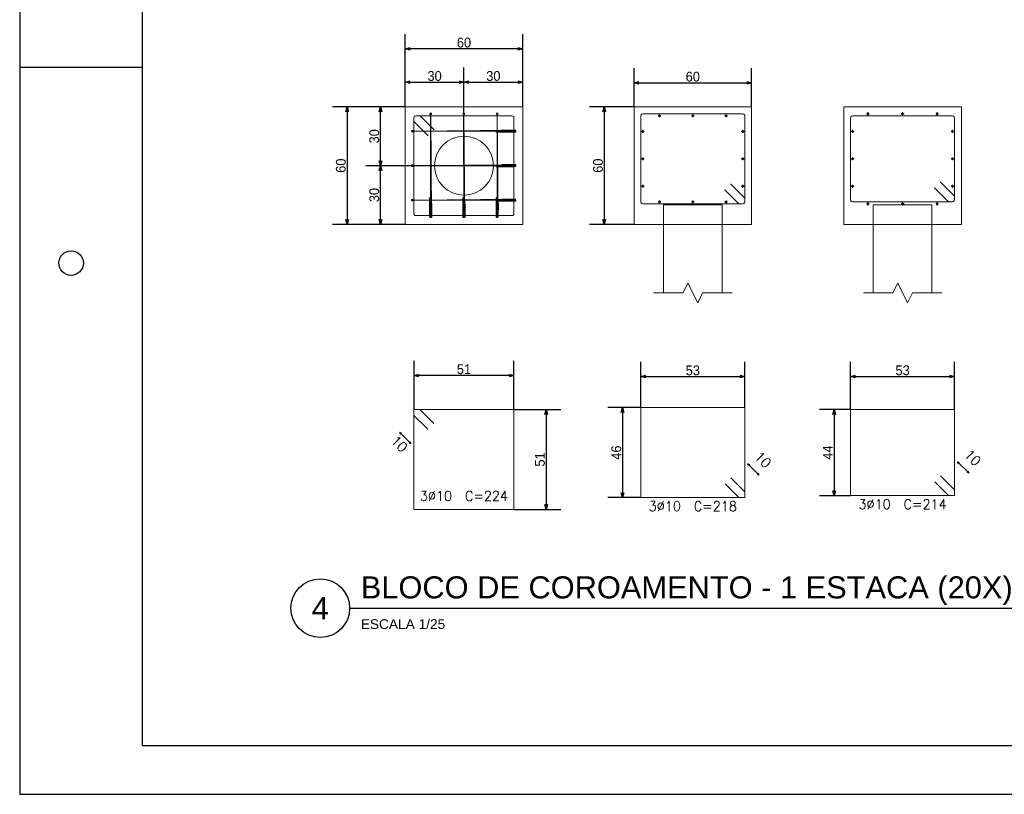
# Model space of a CAD drawing. Header units: millimetres. Extents: x -80 to 444, y 0 to 170.
# Tile 17 of 133: x 0 to 20, y 65 to 81. Entities that reach past the tile are written whole.
import ezdxf
from ezdxf.enums import TextEntityAlignment as Align

# ---------------------------------------------------------------- set-up
doc = ezdxf.new("R2010")
doc.units = ezdxf.units.MM
doc.layers.add('FUN_DES_ARMADURAS', color=4, linetype='Continuous', lineweight=0)
doc.layers.add('FUN_GEOMETRIA', color=2, linetype='Continuous', lineweight=0)
doc.layers.add('FUN_TXT_ARMADURAS', color=3, linetype='Continuous')
doc.styles.add('CYPETXT', font='romans', dxfattribs={"height": 0.2})
doc.styles.add('GULIM', font='txt')
doc.styles.get("Standard").update_dxf_attribs({"font": 'arial.ttf'})
doc.dimstyles.new('GULIM-25', dxfattribs={"dimtxt": 0.2, "dimasz": 0.1, "dimexe": 0.3, "dimexo": 0, "dimgap": 0.025, "dimtad": 1, "dimdec": 1, "dimlfac": 25, "dimzin": 12, "dimdsep": 46, "dimtxsty": 'GULIM', "dimblk": 'OPEN30', "dimcen": 0, "dimclrd": 152, "dimclre": 152, "dimclrt": 152, "dimaunit": 1, "dimadec": 0, "dimazin": 0, "dimtfac": 1.875, "dimtdec": 1, "dimtmove": 2, "dimatfit": 3, "dimldrblk": 'OPEN30', "dimfxl": 0, "dimtolj": 1, "dimtzin": 12, "dimlwd": -1, "dimarcsym": 0})

# ---------------------------------------------------------------- blocks, each defined once
blk = doc.blocks.new('_Open30')
at = {"color": 0, "linetype": 'ByBlock', "lineweight": -2}
for p, q in [((-1, 0.27), (0, 0)), ((0, 0), (-1, -0.27)), ((0, 0), (-1, 0))]:
    blk.add_line(p, q, dxfattribs=at)
blk = doc.blocks.new('*D97')
at = {"color": 152, "lineweight": -2, "transparency": 16777216}
for p, q in [((12.54, 79.04), (11.633, 79.04)), ((12.54, 76.64), (11.633, 76.64))]:
    blk.add_line(p, q, dxfattribs=at)
at = {"color": 152, "transparency": 16777216}
blk.add_line((11.933, 78.94), (11.933, 76.74), dxfattribs=at)
at = {"layer": 'Defpoints', "color": 0, "transparency": 16777216}
for p in [(12.54, 79.04), (11.933, 76.64), (12.54, 76.64)]:
    blk.add_point(p, dxfattribs=at)
at = {"color": 152, "transparency": 16777216, "xscale": 0.1, "yscale": 0.1, "zscale": 0.1}
for p, rotation in [((11.933, 79.04), 90), ((11.933, 76.64), 270)]:
    blk.add_blockref('_Open30', p, dxfattribs=dict(at, rotation=rotation))
at = {"color": 152, "transparency": 16777216, "insert": (11.805, 77.84), "char_height": 0.2, "attachment_point": 5, "rotation": 90, "style": 'GULIM'}
blk.add_mtext('\\A1;60', dxfattribs=at)
blk = doc.blocks.new('*D98')
at = {"color": 152, "lineweight": -2, "transparency": 16777216}
for p, q in [((12.54, 79.04), (12.54, 79.831)), ((14.94, 79.04), (14.94, 79.831))]:
    blk.add_line(p, q, dxfattribs=at)
at = {"color": 152, "transparency": 16777216}
blk.add_line((12.64, 79.531), (14.84, 79.531), dxfattribs=at)
at = {"layer": 'Defpoints', "color": 0, "transparency": 16777216}
for p in [(14.94, 79.531), (12.54, 79.04), (14.94, 79.04)]:
    blk.add_point(p, dxfattribs=at)
at = {"color": 152, "transparency": 16777216, "xscale": 0.1, "yscale": 0.1, "zscale": 0.1, "rotation": 180}
blk.add_blockref('_Open30', (12.54, 79.531), dxfattribs=at)
at = {"color": 152, "transparency": 16777216, "xscale": 0.1, "yscale": 0.1, "zscale": 0.1}
blk.add_blockref('_Open30', (14.94, 79.531), dxfattribs=at)
at = {"color": 152, "transparency": 16777216, "insert": (13.74, 79.658), "char_height": 0.2, "attachment_point": 5, "style": 'GULIM'}
blk.add_mtext('\\A1;60', dxfattribs=at)
blk = doc.blocks.new('*D99')
at = {"color": 152, "lineweight": -2, "transparency": 16777216}
for p, q in [((12.68, 72.9), (12.68, 73.831)), ((14.8, 72.9), (14.8, 73.831))]:
    blk.add_line(p, q, dxfattribs=at)
at = {"color": 152, "transparency": 16777216}
blk.add_line((12.78, 73.531), (14.7, 73.531), dxfattribs=at)
at = {"layer": 'Defpoints', "color": 0, "transparency": 16777216}
for p in [(14.8, 73.531), (12.68, 72.9), (14.8, 72.9)]:
    blk.add_point(p, dxfattribs=at)
at = {"color": 152, "transparency": 16777216, "xscale": 0.1, "yscale": 0.1, "zscale": 0.1, "rotation": 180}
blk.add_blockref('_Open30', (12.68, 73.531), dxfattribs=at)
at = {"color": 152, "transparency": 16777216, "xscale": 0.1, "yscale": 0.1, "zscale": 0.1}
blk.add_blockref('_Open30', (14.8, 73.531), dxfattribs=at)
at = {"color": 152, "transparency": 16777216, "insert": (13.74, 73.658), "char_height": 0.2, "attachment_point": 5, "style": 'GULIM'}
blk.add_mtext('\\A1;53', dxfattribs=at)
blk = doc.blocks.new('*D100')
at = {"color": 152, "lineweight": -2, "transparency": 16777216}
for p, q in [((12.68, 72.9), (12.006, 72.9)), ((12.68, 71.06), (12.006, 71.06))]:
    blk.add_line(p, q, dxfattribs=at)
at = {"color": 152, "transparency": 16777216}
blk.add_line((12.306, 72.8), (12.306, 71.16), dxfattribs=at)
at = {"layer": 'Defpoints', "color": 0, "transparency": 16777216}
for p in [(12.68, 72.9), (12.306, 71.06), (12.68, 71.06)]:
    blk.add_point(p, dxfattribs=at)
at = {"color": 152, "transparency": 16777216, "xscale": 0.1, "yscale": 0.1, "zscale": 0.1}
for p, rotation in [((12.306, 72.9), 90), ((12.306, 71.06), 270)]:
    blk.add_blockref('_Open30', p, dxfattribs=dict(at, rotation=rotation))
at = {"color": 152, "transparency": 16777216, "insert": (12.179, 71.98), "char_height": 0.2, "attachment_point": 5, "rotation": 90, "style": 'GULIM'}
blk.add_mtext('\\A1;46', dxfattribs=at)
blk = doc.blocks.new('*D101')
at = {"color": 152, "lineweight": -2, "transparency": 16777216}
for p, q in [((16.962, 72.86), (16.323, 72.86)), ((16.962, 71.1), (16.323, 71.1))]:
    blk.add_line(p, q, dxfattribs=at)
at = {"color": 152, "transparency": 16777216}
blk.add_line((16.623, 72.76), (16.623, 71.2), dxfattribs=at)
at = {"layer": 'Defpoints', "color": 0, "transparency": 16777216}
for p in [(16.962, 72.86), (16.623, 71.1), (16.962, 71.1)]:
    blk.add_point(p, dxfattribs=at)
at = {"color": 152, "transparency": 16777216, "xscale": 0.1, "yscale": 0.1, "zscale": 0.1}
for p, rotation in [((16.623, 72.86), 90), ((16.623, 71.1), 270)]:
    blk.add_blockref('_Open30', p, dxfattribs=dict(at, rotation=rotation))
at = {"color": 152, "transparency": 16777216, "insert": (16.495, 71.98), "char_height": 0.2, "attachment_point": 5, "rotation": 90, "style": 'GULIM'}
blk.add_mtext('\\A1;44', dxfattribs=at)
blk = doc.blocks.new('*D102')
at = {"color": 152, "lineweight": -2, "transparency": 16777216}
for p, q in [((16.962, 72.86), (16.962, 73.831)), ((19.082, 72.86), (19.082, 73.831))]:
    blk.add_line(p, q, dxfattribs=at)
at = {"color": 152, "transparency": 16777216}
blk.add_line((17.062, 73.531), (18.982, 73.531), dxfattribs=at)
at = {"layer": 'Defpoints', "color": 0, "transparency": 16777216}
for p in [(19.082, 73.531), (16.962, 72.86), (19.082, 72.86)]:
    blk.add_point(p, dxfattribs=at)
at = {"color": 152, "transparency": 16777216, "xscale": 0.1, "yscale": 0.1, "zscale": 0.1, "rotation": 180}
blk.add_blockref('_Open30', (16.962, 73.531), dxfattribs=at)
at = {"color": 152, "transparency": 16777216, "xscale": 0.1, "yscale": 0.1, "zscale": 0.1}
blk.add_blockref('_Open30', (19.082, 73.531), dxfattribs=at)
at = {"color": 152, "transparency": 16777216, "insert": (18.022, 73.658), "char_height": 0.2, "attachment_point": 5, "style": 'GULIM'}
blk.add_mtext('\\A1;53', dxfattribs=at)
blk = doc.blocks.new('*D103')
at = {"color": 152, "lineweight": -2, "transparency": 16777216}
for p, q in [((8.049, 72.86), (8.049, 73.854)), ((10.089, 72.86), (10.089, 73.854))]:
    blk.add_line(p, q, dxfattribs=at)
at = {"color": 152, "transparency": 16777216}
blk.add_line((9.989, 73.554), (8.149, 73.554), dxfattribs=at)
at = {"layer": 'Defpoints', "color": 0, "transparency": 16777216}
for p in [(8.049, 73.554), (8.049, 72.86), (10.089, 72.86)]:
    blk.add_point(p, dxfattribs=at)
at = {"color": 152, "transparency": 16777216, "xscale": 0.1, "yscale": 0.1, "zscale": 0.1, "rotation": 180}
blk.add_blockref('_Open30', (8.049, 73.554), dxfattribs=at)
at = {"color": 152, "transparency": 16777216, "xscale": 0.1, "yscale": 0.1, "zscale": 0.1}
blk.add_blockref('_Open30', (10.089, 73.554), dxfattribs=at)
at = {"color": 152, "transparency": 16777216, "insert": (9.069, 73.682), "char_height": 0.2, "attachment_point": 5, "style": 'GULIM'}
blk.add_mtext('\\A1;51', dxfattribs=at)
blk = doc.blocks.new('*D104')
at = {"color": 152, "lineweight": -2, "transparency": 16777216}
for p, q in [((10.089, 72.86), (11.047, 72.86)), ((10.089, 70.82), (11.047, 70.82))]:
    blk.add_line(p, q, dxfattribs=at)
at = {"color": 152, "transparency": 16777216}
blk.add_line((10.747, 72.76), (10.747, 70.92), dxfattribs=at)
at = {"layer": 'Defpoints', "color": 0, "transparency": 16777216}
for p in [(10.089, 72.86), (10.089, 70.82), (10.747, 70.82)]:
    blk.add_point(p, dxfattribs=at)
at = {"color": 152, "transparency": 16777216, "xscale": 0.1, "yscale": 0.1, "zscale": 0.1}
for p, rotation in [((10.747, 72.86), 90), ((10.747, 70.82), 270)]:
    blk.add_blockref('_Open30', p, dxfattribs=dict(at, rotation=rotation))
at = {"color": 152, "transparency": 16777216, "insert": (10.62, 71.84), "char_height": 0.2, "attachment_point": 5, "rotation": 90, "style": 'GULIM'}
blk.add_mtext('\\A1;51', dxfattribs=at)
blk = doc.blocks.new('*D105')
at = {"color": 152, "lineweight": -2, "transparency": 16777216}
for p, q in [((7.869, 79.04), (7.869, 79.843)), ((9.069, 77.84), (9.069, 79.843))]:
    blk.add_line(p, q, dxfattribs=at)
at = {"color": 152, "transparency": 16777216}
blk.add_line((7.969, 79.543), (8.969, 79.543), dxfattribs=at)
at = {"layer": 'Defpoints', "color": 0, "transparency": 16777216}
for p in [(9.069, 79.543), (7.869, 79.04), (9.069, 77.84)]:
    blk.add_point(p, dxfattribs=at)
at = {"color": 152, "transparency": 16777216, "xscale": 0.1, "yscale": 0.1, "zscale": 0.1, "rotation": 180}
blk.add_blockref('_Open30', (7.869, 79.543), dxfattribs=at)
at = {"color": 152, "transparency": 16777216, "xscale": 0.1, "yscale": 0.1, "zscale": 0.1}
blk.add_blockref('_Open30', (9.069, 79.543), dxfattribs=at)
at = {"color": 152, "transparency": 16777216, "insert": (8.469, 79.671), "char_height": 0.2, "attachment_point": 5, "style": 'GULIM'}
blk.add_mtext('\\A1;30', dxfattribs=at)
blk = doc.blocks.new('*D106')
at = {"color": 152, "lineweight": -2, "transparency": 16777216}
for p, q in [((9.069, 77.84), (9.069, 79.843)), ((10.269, 79.04), (10.269, 79.843))]:
    blk.add_line(p, q, dxfattribs=at)
at = {"color": 152, "transparency": 16777216}
blk.add_line((9.169, 79.543), (10.169, 79.543), dxfattribs=at)
at = {"layer": 'Defpoints', "color": 0, "transparency": 16777216}
for p in [(10.269, 79.543), (10.269, 79.04), (9.069, 77.84)]:
    blk.add_point(p, dxfattribs=at)
at = {"color": 152, "transparency": 16777216, "xscale": 0.1, "yscale": 0.1, "zscale": 0.1, "rotation": 180}
blk.add_blockref('_Open30', (9.069, 79.543), dxfattribs=at)
at = {"color": 152, "transparency": 16777216, "xscale": 0.1, "yscale": 0.1, "zscale": 0.1}
blk.add_blockref('_Open30', (10.269, 79.543), dxfattribs=at)
at = {"color": 152, "transparency": 16777216, "insert": (9.669, 79.671), "char_height": 0.2, "attachment_point": 5, "style": 'GULIM'}
blk.add_mtext('\\A1;30', dxfattribs=at)
blk = doc.blocks.new('*D107')
at = {"color": 152, "lineweight": -2, "transparency": 16777216}
for p, q in [((7.869, 79.04), (7.869, 80.526)), ((10.269, 79.04), (10.269, 80.526))]:
    blk.add_line(p, q, dxfattribs=at)
at = {"color": 152, "transparency": 16777216}
blk.add_line((10.169, 80.226), (7.969, 80.226), dxfattribs=at)
at = {"layer": 'Defpoints', "color": 0, "transparency": 16777216}
for p in [(7.869, 80.226), (7.869, 79.04), (10.269, 79.04)]:
    blk.add_point(p, dxfattribs=at)
at = {"color": 152, "transparency": 16777216, "xscale": 0.1, "yscale": 0.1, "zscale": 0.1, "rotation": 180}
blk.add_blockref('_Open30', (7.869, 80.226), dxfattribs=at)
at = {"color": 152, "transparency": 16777216, "xscale": 0.1, "yscale": 0.1, "zscale": 0.1}
blk.add_blockref('_Open30', (10.269, 80.226), dxfattribs=at)
at = {"color": 152, "transparency": 16777216, "insert": (9.069, 80.353), "char_height": 0.2, "attachment_point": 5, "style": 'GULIM'}
blk.add_mtext('\\A1;60', dxfattribs=at)
blk = doc.blocks.new('*D94')
at = {"color": 152, "lineweight": -2, "transparency": 16777216}
for p, q in [((9.069, 77.84), (7.065, 77.84)), ((7.869, 76.64), (7.065, 76.64))]:
    blk.add_line(p, q, dxfattribs=at)
at = {"color": 152, "transparency": 16777216}
blk.add_line((7.365, 76.74), (7.365, 77.74), dxfattribs=at)
at = {"layer": 'Defpoints', "color": 0, "transparency": 16777216}
for p in [(7.365, 77.84), (9.069, 77.84), (7.869, 76.64)]:
    blk.add_point(p, dxfattribs=at)
at = {"color": 152, "transparency": 16777216, "xscale": 0.1, "yscale": 0.1, "zscale": 0.1}
for p, rotation in [((7.365, 77.84), 90), ((7.365, 76.64), 270)]:
    blk.add_blockref('_Open30', p, dxfattribs=dict(at, rotation=rotation))
at = {"color": 152, "transparency": 16777216, "insert": (7.238, 77.24), "char_height": 0.2, "attachment_point": 5, "rotation": 90, "style": 'GULIM'}
blk.add_mtext('\\A1;30', dxfattribs=at)
blk = doc.blocks.new('*D95')
at = {"color": 152, "lineweight": -2, "transparency": 16777216}
for p, q in [((7.869, 79.04), (7.065, 79.04)), ((9.069, 77.84), (7.065, 77.84))]:
    blk.add_line(p, q, dxfattribs=at)
at = {"color": 152, "transparency": 16777216}
blk.add_line((7.365, 77.94), (7.365, 78.94), dxfattribs=at)
at = {"layer": 'Defpoints', "color": 0, "transparency": 16777216}
for p in [(7.365, 79.04), (7.869, 79.04), (9.069, 77.84)]:
    blk.add_point(p, dxfattribs=at)
at = {"color": 152, "transparency": 16777216, "xscale": 0.1, "yscale": 0.1, "zscale": 0.1}
for p, rotation in [((7.365, 79.04), 90), ((7.365, 77.84), 270)]:
    blk.add_blockref('_Open30', p, dxfattribs=dict(at, rotation=rotation))
at = {"color": 152, "transparency": 16777216, "insert": (7.238, 78.44), "char_height": 0.2, "attachment_point": 5, "rotation": 90, "style": 'GULIM'}
blk.add_mtext('\\A1;30', dxfattribs=at)
blk = doc.blocks.new('*D96')
at = {"color": 152, "lineweight": -2, "transparency": 16777216}
for p, q in [((7.869, 79.04), (6.383, 79.04)), ((7.869, 76.64), (6.383, 76.64))]:
    blk.add_line(p, q, dxfattribs=at)
at = {"color": 152, "transparency": 16777216}
blk.add_line((6.683, 78.94), (6.683, 76.74), dxfattribs=at)
at = {"layer": 'Defpoints', "color": 0, "transparency": 16777216}
for p in [(7.869, 79.04), (6.683, 76.64), (7.869, 76.64)]:
    blk.add_point(p, dxfattribs=at)
at = {"color": 152, "transparency": 16777216, "xscale": 0.1, "yscale": 0.1, "zscale": 0.1}
for p, rotation in [((6.683, 79.04), 90), ((6.683, 76.64), 270)]:
    blk.add_blockref('_Open30', p, dxfattribs=dict(at, rotation=rotation))
at = {"color": 152, "transparency": 16777216, "insert": (6.556, 77.84), "char_height": 0.2, "attachment_point": 5, "rotation": 90, "style": 'GULIM'}
blk.add_mtext('\\A1;60', dxfattribs=at)

msp = doc.modelspace()

# ---------------------------------------------------------------- hatches: boundary and pattern name
at = {"layer": 'FUN_DES_ARMADURAS'}
h = msp.add_hatch(color=256, dxfattribs=at)
edge = h.paths.add_edge_path()
edge.add_arc((8.3315, 78.4573), 0.0032, 0, 360)
h = msp.add_hatch(color=256, dxfattribs=at)
edge = h.paths.add_edge_path()
edge.add_arc((8.4515, 78.5773), 0.0032, 0, 360)
h = msp.add_hatch(color=256, dxfattribs=at)
edge = h.paths.add_edge_path()
edge.add_arc((9.7258, 78.526), 0.0032, 0, 360)
h = msp.add_hatch(color=256, dxfattribs=at)
edge = h.paths.add_edge_path()
edge.add_arc((9.8458, 78.5685), 0.0032, 0, 360)
h = msp.add_hatch(color=256, dxfattribs=at)
edge = h.paths.add_edge_path()
edge.add_arc((9.7258, 77.8194), 0.0032, 0, 360)
h = msp.add_hatch(color=256, dxfattribs=at)
edge = h.paths.add_edge_path()
edge.add_arc((9.8458, 77.8618), 0.0032, 0, 360)
h = msp.add_hatch(color=256, dxfattribs=at)
edge = h.paths.add_edge_path()
edge.add_arc((14.5172, 77.4629), 0.0032, 0, 360)
h = msp.add_hatch(color=256, dxfattribs=at)
edge = h.paths.add_edge_path()
edge.add_arc((18.6789, 77.3829), 0.0032, 0, 360)
h = msp.add_hatch(color=256, dxfattribs=at)
edge = h.paths.add_edge_path()
edge.add_arc((18.7989, 77.5029), 0.0032, 0, 360)
h = msp.add_hatch(color=256, dxfattribs=at)
edge = h.paths.add_edge_path()
edge.add_arc((8.3681, 77.1829), 0.0032, 0, 360)
h = msp.add_hatch(color=256, dxfattribs=at)
edge = h.paths.add_edge_path()
edge.add_arc((9.0481, 77.1829), 0.0032, 0, 360)
h = msp.add_hatch(color=256, dxfattribs=at)
edge = h.paths.add_edge_path()
edge.add_arc((9.7281, 77.1829), 0.0032, 0, 360)
h = msp.add_hatch(color=256, dxfattribs=at)
edge = h.paths.add_edge_path()
edge.add_arc((14.3972, 77.3429), 0.0032, 0, 360)
h = msp.add_hatch(color=256, dxfattribs=at)
edge = h.paths.add_edge_path()
edge.add_arc((8.4106, 77.063), 0.0032, 0, 360)
h = msp.add_hatch(color=256, dxfattribs=at)
edge = h.paths.add_edge_path()
edge.add_arc((9.0906, 77.063), 0.0032, 0, 360)
h = msp.add_hatch(color=256, dxfattribs=at)
edge = h.paths.add_edge_path()
edge.add_arc((9.7258, 77.1127), 0.0032, 0, 360)
h = msp.add_hatch(color=256, dxfattribs=at)
edge = h.paths.add_edge_path()
edge.add_arc((9.7706, 77.063), 0.0032, 0, 360)
h = msp.add_hatch(color=256, dxfattribs=at)
edge = h.paths.add_edge_path()
edge.add_arc((9.8458, 77.1552), 0.0032, 0, 360)

# ---------------------------------------------------------------- linework, layer by layer
at = {"color": 1}
msp.add_line((0, 79.85), (2.5, 79.85), dxfattribs=at)
at = {"color": 2}
msp.add_line((6.7353, 68.8021), (20.2643, 68.8021), dxfattribs=at)
msp.add_lwpolyline([(0, 124.4), (0, 65), (84.1, 65), (84.1, 124.4)], close=True, dxfattribs=at)
at = {"color": 6}
msp.add_lwpolyline([(2.5, 123.4), (2.5, 66), (83.1, 66), (83.1, 123.4)], close=True, dxfattribs=at)
at = {"color": 1}
msp.add_circle((1.05, 75.85), 0.25, dxfattribs=at)
at = {"color": 2}
msp.add_circle((6.1353, 68.8021), 0.6, dxfattribs=at)
at = {"layer": 'FUN_DES_ARMADURAS'}
for p, q in [((13.03, 78.8601), (13.09, 78.8601)), ((13.06, 78.8301), (13.06, 78.8901)), ((13.71, 78.8601), (13.77, 78.8601)), ((13.74, 78.8301), (13.74, 78.8901)), ((14.39, 78.8601), (14.45, 78.8601)), ((14.42, 78.8301), (14.42, 78.8901)), ((17.2851, 78.9001), (17.3451, 78.9001)), ((17.3151, 78.8701), (17.3151, 78.9301)), ((17.9917, 78.9001), (18.0517, 78.9001)), ((18.0217, 78.8701), (18.0217, 78.9301)), ((18.6984, 78.9001), (18.7584, 78.9001)), ((18.7284, 78.8701), (18.7284, 78.9301)), ((12.69, 78.5401), (12.75, 78.5401)), ((12.72, 78.5101), (12.72, 78.5701)), ((14.73, 78.5401), (14.79, 78.5401)), ((14.76, 78.5101), (14.76, 78.5701)), ((16.9717, 78.5401), (17.0317, 78.5401)), ((17.0017, 78.5101), (17.0017, 78.5701)), ((19.0117, 78.5401), (19.0717, 78.5401)), ((19.0417, 78.5101), (19.0417, 78.5701)), ((12.72, 77.9501), (12.72, 78.0101)), ((14.76, 77.9501), (14.76, 78.0101)), ((17.0017, 77.9501), (17.0017, 78.0101)), ((19.0417, 77.9501), (19.0417, 78.0101)), ((12.69, 77.9801), (12.75, 77.9801)), ((14.73, 77.9801), (14.79, 77.9801)), ((16.9717, 77.9801), (17.0317, 77.9801)), ((19.0117, 77.9801), (19.0717, 77.9801)), ((12.69, 77.4201), (12.75, 77.4201)), ((12.72, 77.3901), (12.72, 77.4501)), ((14.73, 77.4201), (14.79, 77.4201)), ((14.76, 77.3901), (14.76, 77.4501)), ((16.9717, 77.4201), (17.0317, 77.4201)), ((17.0017, 77.3901), (17.0017, 77.4501)), ((19.0117, 77.4201), (19.0717, 77.4201)), ((19.0417, 77.3901), (19.0417, 77.4501)), ((13.03, 77.1001), (13.09, 77.1001)), ((13.06, 77.0701), (13.06, 77.1301)), ((13.71, 77.1001), (13.77, 77.1001)), ((13.74, 77.0701), (13.74, 77.1301)), ((14.39, 77.1001), (14.45, 77.1001)), ((14.42, 77.0701), (14.42, 77.1301)), ((17.2851, 77.0601), (17.3451, 77.0601)), ((17.3151, 77.0301), (17.3151, 77.0901)), ((17.9917, 77.0601), (18.0517, 77.0601)), ((18.0217, 77.0301), (18.0217, 77.0901)), ((18.6984, 77.0601), (18.7584, 77.0601)), ((18.7284, 77.0301), (18.7284, 77.0901))]:
    msp.add_line(p, q, dxfattribs=at)
for points in [[(8.3315, 78.4573), (8.0604, 78.7284), (8.0517, 78.7414), (8.0486, 78.7567), (8.0486, 78.8201), (8.054, 78.8401), (8.0686, 78.8547), (8.0886, 78.8601), (10.0486, 78.8601), (10.0686, 78.8547), (10.0833, 78.8401), (10.0886, 78.8201), (10.0886, 76.8601), (10.0833, 76.8401), (10.0686, 76.8255), (10.0486, 76.8201), (8.0886, 76.8201), (8.0686, 76.8255), (8.054, 76.8401), (8.0486, 76.8601), (8.0486, 78.8201), (8.054, 78.8401), (8.0686, 78.8547), (8.0886, 78.8601), (8.1521, 78.8601), (8.1674, 78.8571), (8.1804, 78.8484), (8.4515, 78.5773)], [(8.4106, 77.063), (8.41, 76.7918), (8.41, 76.7832), (8.4098, 76.7801), (8.4091, 76.7801), (8.4088, 76.7855), (8.4085, 76.8001), (8.4083, 76.8201), (8.389, 78.8601), (8.3888, 78.8801), (8.3887, 78.8947), (8.3886, 78.9001), (8.3886, 78.8947), (8.3886, 78.8801), (8.3886, 78.8601), (8.3886, 76.8201), (8.3886, 76.8001), (8.3884, 76.7855), (8.3882, 76.7801), (8.3691, 76.7801), (8.3688, 76.7855), (8.3685, 76.8001), (8.3683, 76.8201), (8.3677, 76.8835), (8.3676, 76.8988), (8.3675, 76.9118), (8.3681, 77.1829)], [(9.0906, 77.063), (9.09, 76.7918), (9.09, 76.7832), (9.0898, 76.7801), (9.0891, 76.7801), (9.0888, 76.7855), (9.0885, 76.8001), (9.0883, 76.8201), (9.069, 78.8601), (9.0688, 78.8801), (9.0687, 78.8947), (9.0686, 78.9001), (9.0686, 78.8947), (9.0686, 78.8801), (9.0686, 78.8601), (9.0686, 76.8201), (9.0686, 76.8001), (9.0684, 76.7855), (9.0682, 76.7801), (9.0491, 76.7801), (9.0488, 76.7855), (9.0485, 76.8001), (9.0483, 76.8201), (9.0477, 76.8835), (9.0476, 76.8988), (9.0475, 76.9118), (9.0481, 77.1829)], [(9.7706, 77.063), (9.77, 76.7918), (9.77, 76.7832), (9.7698, 76.7801), (9.7691, 76.7801), (9.7688, 76.7855), (9.7685, 76.8001), (9.7683, 76.8201), (9.749, 78.8601), (9.7488, 78.8801), (9.7487, 78.8947), (9.7486, 78.9001), (9.7486, 78.8947), (9.7486, 78.8801), (9.7486, 78.8601), (9.7486, 76.8201), (9.7486, 76.8001), (9.7484, 76.7855), (9.7482, 76.7801), (9.7291, 76.7801), (9.7288, 76.7855), (9.7285, 76.8001), (9.7283, 76.8201), (9.7277, 76.8835), (9.7276, 76.8988), (9.7275, 76.9118), (9.7281, 77.1829)], [(14.5172, 77.4629), (14.7883, 77.1918), (14.797, 77.1788), (14.8, 77.1635), (14.8, 77.1001), (14.7947, 77.0801), (14.78, 77.0655), (14.76, 77.0601), (12.72, 77.0601), (12.7, 77.0655), (12.6854, 77.0801), (12.68, 77.1001), (12.68, 78.8601), (12.6854, 78.8801), (12.7, 78.8947), (12.72, 78.9001), (14.76, 78.9001), (14.78, 78.8947), (14.7947, 78.8801), (14.8, 78.8601), (14.8, 77.1001), (14.7947, 77.0801), (14.78, 77.0655), (14.76, 77.0601), (14.6966, 77.0601), (14.6813, 77.0632), (14.6683, 77.0718), (14.3972, 77.3429)], [(18.7989, 77.5029), (19.07, 77.2318), (19.0787, 77.2188), (19.0817, 77.2035), (19.0817, 77.1401), (19.0764, 77.1201), (19.0617, 77.1055), (19.0417, 77.1001), (17.0017, 77.1001), (16.9817, 77.1055), (16.9671, 77.1201), (16.9617, 77.1401), (16.9617, 78.8201), (16.9671, 78.8401), (16.9817, 78.8547), (17.0017, 78.8601), (19.0417, 78.8601), (19.0617, 78.8547), (19.0764, 78.8401), (19.0817, 78.8201), (19.0817, 77.1401), (19.0764, 77.1201), (19.0617, 77.1055), (19.0417, 77.1001), (18.9783, 77.1001), (18.963, 77.1032), (18.95, 77.1118), (18.6789, 77.3829)], [(9.8458, 78.5685), (10.1169, 78.5681), (10.1256, 78.568), (10.1286, 78.5679), (10.1286, 78.5672), (10.1233, 78.5669), (10.1086, 78.5666), (10.0886, 78.5664), (8.0486, 78.5472), (8.0286, 78.547), (8.014, 78.5468), (8.0086, 78.5468), (8.014, 78.5468), (8.0286, 78.5468), (8.0486, 78.5468), (10.0886, 78.5468), (10.1086, 78.5467), (10.1233, 78.5466), (10.1286, 78.5463), (10.1286, 78.5272), (10.1233, 78.5269), (10.1086, 78.5266), (10.0886, 78.5264), (10.0252, 78.5258), (10.0099, 78.5257), (9.9969, 78.5257), (9.7258, 78.526)], [(9.8458, 77.8618), (10.1169, 77.8614), (10.1256, 77.8614), (10.1286, 77.8612), (10.1286, 77.8605), (10.1233, 77.8603), (10.1086, 77.86), (10.0886, 77.8597), (8.0486, 77.8405), (8.0286, 77.8403), (8.014, 77.8402), (8.0086, 77.8401), (8.014, 77.8401), (8.0286, 77.8401), (8.0486, 77.8401), (10.0886, 77.8401), (10.1086, 77.84), (10.1233, 77.8399), (10.1286, 77.8397), (10.1286, 77.8205), (10.1233, 77.8203), (10.1086, 77.82), (10.0886, 77.8197), (10.0252, 77.8191), (10.0099, 77.819), (9.9969, 77.819), (9.7258, 77.8194)], [(9.8458, 77.1552), (10.1169, 77.1548), (10.1256, 77.1547), (10.1286, 77.1546), (10.1286, 77.1539), (10.1233, 77.1536), (10.1086, 77.1533), (10.0886, 77.1531), (8.0486, 77.1338), (8.0286, 77.1336), (8.014, 77.1335), (8.0086, 77.1334), (8.014, 77.1334), (8.0286, 77.1334), (8.0486, 77.1334), (10.0886, 77.1334), (10.1086, 77.1334), (10.1233, 77.1332), (10.1286, 77.133), (10.1286, 77.1139), (10.1233, 77.1136), (10.1086, 77.1133), (10.0886, 77.1131), (10.0252, 77.1125), (10.0099, 77.1124), (9.9969, 77.1123), (9.7258, 77.1127)], [(8.3315, 72.4573), (8.0486, 72.7401), (8.0486, 72.8601), (10.0886, 72.8601), (10.0886, 70.8201), (8.0486, 70.8201), (8.0486, 72.8601), (8.1686, 72.8601), (8.4515, 72.5773)], [(14.5172, 71.4629), (14.8, 71.1801), (14.8, 71.0601), (12.68, 71.0601), (12.68, 72.9001), (14.8, 72.9001), (14.8, 71.0601), (14.68, 71.0601), (14.3972, 71.3429)], [(18.7989, 71.5029), (19.0817, 71.2201), (19.0817, 71.1001), (16.9617, 71.1001), (16.9617, 72.8601), (19.0817, 72.8601), (19.0817, 71.1001), (18.9617, 71.1001), (18.6789, 71.3829)]]:
    msp.add_lwpolyline(points, dxfattribs=at)
for centre, radius in [((8.3886, 78.9001), 0.02), ((9.0686, 78.9001), 0.02), ((9.7486, 78.9001), 0.02), ((13.06, 78.8601), 0.02), ((13.74, 78.8601), 0.02), ((14.42, 78.8601), 0.02), ((17.3151, 78.9001), 0.02), ((18.0217, 78.9001), 0.02), ((18.7284, 78.9001), 0.02), ((8.0086, 78.5468), 0.02), ((8.3315, 78.4573), 0.0032), ((8.4515, 78.5773), 0.0032), ((9.7258, 78.526), 0.0032), ((9.8458, 78.5685), 0.0032), ((12.72, 78.5401), 0.02), ((14.76, 78.5401), 0.02), ((17.0017, 78.5401), 0.02), ((19.0417, 78.5401), 0.02), ((12.72, 77.9801), 0.02), ((14.76, 77.9801), 0.02), ((17.0017, 77.9801), 0.02), ((19.0417, 77.9801), 0.02), ((8.0086, 77.8401), 0.02), ((9.7258, 77.8194), 0.0032), ((9.8458, 77.8618), 0.0032), ((12.72, 77.4201), 0.02), ((14.5172, 77.4629), 0.0032), ((14.76, 77.4201), 0.02), ((17.0017, 77.4201), 0.02), ((18.6789, 77.3829), 0.0032), ((18.7989, 77.5029), 0.0032), ((19.0417, 77.4201), 0.02), ((8.3681, 77.1829), 0.0032), ((9.0481, 77.1829), 0.0032), ((9.7281, 77.1829), 0.0032), ((14.3972, 77.3429), 0.0032), ((8.0086, 77.1334), 0.02), ((8.4106, 77.063), 0.0032), ((9.0906, 77.063), 0.0032), ((9.7258, 77.1127), 0.0032), ((9.7706, 77.063), 0.0032), ((9.8458, 77.1552), 0.0032), ((13.06, 77.1001), 0.02), ((13.74, 77.1001), 0.02), ((14.42, 77.1001), 0.02), ((17.3151, 77.0601), 0.02), ((18.0217, 77.0601), 0.02), ((18.7284, 77.0601), 0.02)]:
    msp.add_circle(centre, radius, dxfattribs=at)
at = {"layer": 'FUN_GEOMETRIA'}
for p, q in [((12.54, 79.0401), (14.94, 79.0401)), ((12.54, 79.0401), (12.54, 76.6401)), ((14.94, 76.6401), (14.94, 79.0401)), ((16.8217, 79.0401), (19.2217, 79.0401)), ((16.8217, 76.6401), (16.8217, 79.0401)), ((19.2217, 76.6401), (19.2217, 79.0401)), ((13.14, 77.0401), (14.34, 77.0401)), ((13.14, 75.2401), (13.14, 77.0401)), ((14.34, 75.2401), (14.34, 77.0401)), ((18.6217, 77.0401), (17.4217, 77.0401)), ((17.4217, 75.2401), (17.4217, 77.0401)), ((18.6217, 75.2401), (18.6217, 77.0401)), ((14.94, 76.6401), (12.54, 76.6401)), ((19.2217, 76.6401), (16.8217, 76.6401))]:
    msp.add_line(p, q, dxfattribs=at)
msp.add_lwpolyline([(7.8686, 76.6401), (10.2686, 76.6401), (10.2686, 79.0401), (7.8686, 79.0401), (7.8686, 76.6401)], close=True, dxfattribs=at)
for points in [[(12.94, 75.2401), (13.54, 75.2401), (13.64, 75.4401), (13.84, 75.0401), (13.94, 75.2401), (14.54, 75.2401)], [(18.8217, 75.2401), (18.2217, 75.2401), (18.1217, 75.0401), (17.9217, 75.4401), (17.8217, 75.2401), (17.2217, 75.2401)]]:
    msp.add_lwpolyline(points, dxfattribs=at)
msp.add_circle((9.0686, 77.8401), 0.6, dxfattribs=at)
at = {"layer": 'FUN_TXT_ARMADURAS'}
for p, q in [((7.7785, 72.3562), (7.759, 72.3933)), ((7.7961, 72.3739), (7.759, 72.3933)), ((7.9847, 72.1676), (7.759, 72.3933)), ((7.9476, 72.1871), (7.9847, 72.1676)), ((7.9653, 72.2048), (7.9847, 72.1676)), ((14.8834, 71.7155), (14.8639, 71.7526)), ((14.9011, 71.7331), (14.8639, 71.7526)), ((14.8639, 71.7526), (15.0897, 71.5269)), ((19.1651, 71.7555), (19.1457, 71.7926)), ((19.1828, 71.7731), (19.1457, 71.7926)), ((19.1457, 71.7926), (19.3714, 71.5669)), ((15.0702, 71.564), (15.0897, 71.5269)), ((19.3342, 71.5863), (19.3714, 71.5669)), ((19.3519, 71.604), (19.3714, 71.5669)), ((15.0525, 71.5463), (15.0897, 71.5269))]:
    msp.add_line(p, q, dxfattribs=at)

# ---------------------------------------------------------------- texts
at = {"color": 6}
msp.add_text('BLOCO DE COROAMENTO - 1 ESTACA (20X)', height=0.45, dxfattribs=at).set_placement((6.9623, 69.0021))
msp.add_text('4', height=0.45, dxfattribs=at).set_placement((6.1353, 68.8021), align=Align.MIDDLE)
at = {"color": 2}
msp.add_text('ESCALA 1/25', height=0.2, dxfattribs=at).set_placement((6.9623, 68.3765))
at = {"layer": 'FUN_TXT_ARMADURAS', "style": 'CYPETXT', "width": 0.953514}
for p, p2 in [((7.5586, 72.2048), (7.7962, 71.9672)), ((14.9817, 71.8823), (15.2193, 71.6447)), ((19.2635, 71.9223), (19.501, 71.6847))]:
    msp.add_text('10', height=0.2, rotation=315, dxfattribs=at).set_placement(p, p2, align=Align.FIT)
at = {"layer": 'FUN_TXT_ARMADURAS', "style": 'CYPETXT'}
for s, width, p, p2 in [('3%%c10  C=224', 0.836283, (8.1686, 70.9951), (9.9686, 70.9951)), ('3%%c10  C=218', 0.84, (12.84, 70.7851), (14.64, 70.7851)), ('3%%c10  C=214', 0.836283, (17.1217, 70.8251), (18.9217, 70.8251))]:
    msp.add_text(s, height=0.2, dxfattribs=dict(at, width=width)).set_placement(p, p2, align=Align.FIT)

# ---------------------------------------------------------------- dimensions: what is measured, and where the dimension line sits
for base, p1, p2, picture, middle in [((7.8686, 80.2257), (10.2686, 79.0401), (7.8686, 79.0401), '*D107', (9.0686, 80.3532)), ((9.0686, 79.5434), (7.8686, 79.0401), (9.0686, 77.8401), '*D105', (8.4686, 79.6709)), ((10.2686, 79.5434), (9.0686, 77.8401), (10.2686, 79.0401), '*D106', (9.6686, 79.6709)), ((14.94, 79.5309), (12.54, 79.0401), (14.94, 79.0401), '*D98', (13.74, 79.6584)), ((8.0486, 73.5539), (10.0886, 72.8601), (8.0486, 72.8601), '*D103', (9.0686, 73.6817)), ((14.8, 73.5309), (12.68, 72.9001), (14.8, 72.9001), '*D99', (13.74, 73.6584)), ((19.0817, 73.5309), (16.9617, 72.8601), (19.0817, 72.8601), '*D102', (18.0217, 73.6584))]:
    dim = msp.add_linear_dim(base=base, p1=p1, p2=p2, dimstyle='GULIM-25')
    dim.commit()
    dim.dimension.update_dxf_attribs({"geometry": picture, "text_midpoint": middle})
for base, p1, p2, picture, middle in [((6.6831, 76.6401), (7.8686, 79.0401), (7.8686, 76.6401), '*D96', (6.5555, 77.8401)), ((7.3653, 79.0401), (9.0686, 77.8401), (7.8686, 79.0401), '*D95', (7.2378, 78.4401)), ((11.9326, 76.6401), (12.54, 79.0401), (12.54, 76.6401), '*D97', (11.8051, 77.8401)), ((7.3653, 77.8401), (7.8686, 76.6401), (9.0686, 77.8401), '*D94', (7.2378, 77.2401)), ((10.7475, 70.8201), (10.0886, 72.8601), (10.0886, 70.8201), '*D104', (10.6197, 71.8401)), ((12.3063, 71.0601), (12.68, 72.9001), (12.68, 71.0601), '*D100', (12.1786, 71.9801)), ((16.6228, 71.1001), (16.9617, 72.8601), (16.9617, 71.1001), '*D101', (16.4952, 71.9801))]:
    dim = msp.add_linear_dim(base=base, p1=p1, p2=p2, angle=90, dimstyle='GULIM-25')
    dim.commit()
    dim.dimension.update_dxf_attribs({"geometry": picture, "text_midpoint": middle})

doc.saveas('drawing.dxf')
